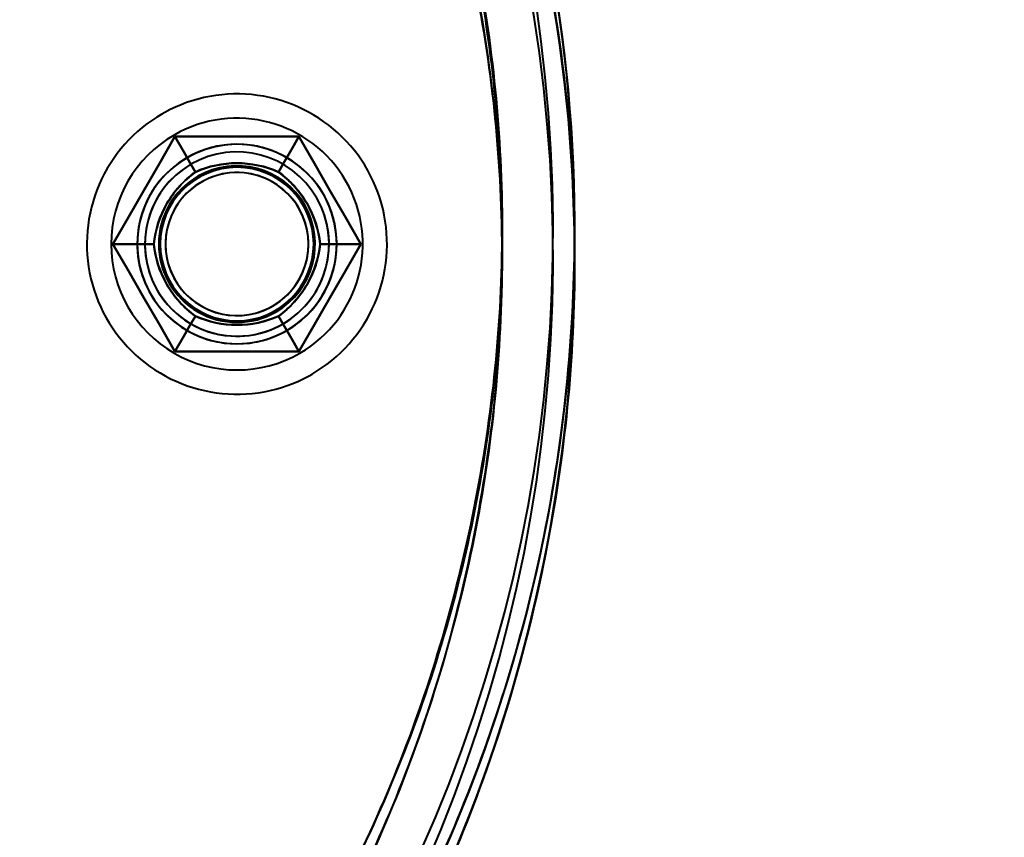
# Model space of a CAD drawing. Header units: millimetres. Extents: x -1115 to 1388, y -280 to 1010.
# Tile 24 of 76: x -290 to -257, y 220 to 246. Entities that reach past the tile are written whole.
import ezdxf

# ---------------------------------------------------------------- set-up
doc = ezdxf.new("R2010")
doc.units = ezdxf.units.MM
for name, color, linetype, lineweight in [('A-ANNO-DIMS', 211, 'Continuous', 30), ('A-ANNO-DIMS-20', 211, 'Continuous', 30), ('G-IMPT', 8, 'Continuous', 40)]:
    doc.layers.add(name, color=color, linetype=linetype, lineweight=lineweight)
doc.styles.add('Arial_1', font='arial.ttf', dxfattribs={"height": 60})
doc.dimstyles.new('Linéaire', dxfattribs={"dimscale": 304.8, "dimtxt": 61.215564, "dimasz": 0.131234, "dimexe": 0.131234, "dimexo": 0.131234, "dimgap": 0.131234, "dimtad": 1, "dimdec": 0, "dimzin": 0, "dimdsep": 46, "dimtxsty": 'Arial_1', "dimblk1": 'OBLIQUE', "dimblk2": 'OBLIQUE', "dimsah": 1, "dimcen": 0.09, "dimazin": 0, "dimtfac": 1, "dimtdec": 4, "dimtix": 1, "dimtmove": 0, "dimatfit": 3, "dimfxl": 1, "dimtvp": 1, "dimtfill": 1, "dimtolj": 1, "dimtzin": 0, "dimarcsym": 2})

# ---------------------------------------------------------------- blocks, each defined once
blk = doc.blocks.new('NEXA 700 CALQUES_dwg-751640-Droite')
at = {"layer": 'G-IMPT', "flags": 128}
for points in [[(-257.5, 178.872), (-257.5, 208.872), (-257.5, 238.872), (-257.5, 268.872), (-257.5, 298.872)], [(-257.5, 298.872), (-257.5, 268.872), (-257.5, 238.872), (-257.5, 208.872), (-257.5, 178.872)], [(-257.5, 178.872), (-257.5, 208.872), (-257.5, 238.872), (-257.5, 268.872), (-257.5, 298.872)], [(-257.5, 298.872), (-257.5, 268.872), (-257.5, 238.872), (-257.5, 208.872), (-257.5, 178.872)], [(-257.5, 178.872), (-257.5, 208.872), (-257.5, 238.872), (-257.5, 268.872), (-257.5, 298.872)], [(-257.5, 298.872), (-257.5, 268.872), (-257.5, 238.872), (-257.5, 208.872), (-257.5, 178.872)], [(-280.055, 234.637), (-279.887, 234.738), (-279.724, 234.846), (-279.565, 234.96), (-279.411, 235.081), (-279.262, 235.207), (-279.118, 235.34), (-278.98, 235.478), (-278.847, 235.621), (-278.72, 235.77), (-278.599, 235.924), (-278.484, 236.082), (-278.375, 236.245), (-278.274, 236.412), (-278.179, 236.583), (-278.09, 236.757), (-278.009, 236.936), (-277.936, 237.117), (-277.869, 237.301), (-277.81, 237.487), (-277.758, 237.676), (-277.714, 237.866), (-277.678, 238.058), (-277.649, 238.252), (-277.628, 238.446), (-277.615, 238.642), (-277.61, 238.837), (-277.612, 239.033), (-277.623, 239.228), (-277.641, 239.423), (-277.667, 239.617), (-277.7, 239.809), (-277.741, 240.001), (-277.79, 240.19), (-277.847, 240.377), (-277.911, 240.562), (-277.982, 240.744), (-278.061, 240.923), (-278.146, 241.099), (-278.239, 241.272), (-278.338, 241.44), (-278.444, 241.605), (-278.556, 241.765), (-278.675, 241.92), (-278.8, 242.07), (-278.931, 242.216), (-279.068, 242.356), (-279.21, 242.49), (-279.357, 242.619), (-279.509, 242.742), (-279.666, 242.858), (-279.828, 242.968), (-279.994, 243.072), (-280.164, 243.169), (-280.338, 243.259), (-280.515, 243.342), (-280.695, 243.417), (-280.878, 243.486), (-281.064, 243.547), (-281.252, 243.601), (-281.442, 243.647), (-281.634, 243.685), (-281.827, 243.716), (-282.022, 243.739), (-282.217, 243.755), (-282.412, 243.762), (-282.608, 243.762), (-282.803, 243.753), (-282.998, 243.737), (-283.192, 243.714), (-283.385, 243.682), (-283.577, 243.643), (-283.767, 243.596), (-283.955, 243.541), (-284.14, 243.479), (-284.323, 243.41), (-284.503, 243.334), (-284.68, 243.25), (-284.853, 243.159), (-284.945, 243.108)], [(-280.055, 234.637), (-279.887, 234.738), (-279.724, 234.846), (-279.565, 234.96), (-279.411, 235.081), (-279.262, 235.207), (-279.118, 235.34), (-278.98, 235.478), (-278.847, 235.621), (-278.72, 235.77), (-278.599, 235.924), (-278.484, 236.082), (-278.375, 236.245), (-278.274, 236.412), (-278.179, 236.583), (-278.09, 236.757), (-278.009, 236.936), (-277.936, 237.117), (-277.869, 237.301), (-277.81, 237.487), (-277.758, 237.676), (-277.714, 237.866), (-277.678, 238.058), (-277.649, 238.252), (-277.628, 238.446), (-277.615, 238.642), (-277.61, 238.837), (-277.612, 239.033), (-277.623, 239.228), (-277.641, 239.423), (-277.667, 239.617), (-277.7, 239.809), (-277.741, 240.001), (-277.79, 240.19), (-277.847, 240.377), (-277.911, 240.562), (-277.982, 240.744), (-278.061, 240.923), (-278.146, 241.099), (-278.239, 241.272), (-278.338, 241.44), (-278.444, 241.605), (-278.556, 241.765), (-278.675, 241.92), (-278.8, 242.07), (-278.931, 242.216), (-279.068, 242.356), (-279.21, 242.49), (-279.357, 242.619), (-279.509, 242.742), (-279.666, 242.858), (-279.828, 242.968), (-279.994, 243.072), (-280.164, 243.169), (-280.338, 243.259), (-280.515, 243.342), (-280.695, 243.417), (-280.878, 243.486), (-281.064, 243.547), (-281.252, 243.601), (-281.442, 243.647), (-281.634, 243.685), (-281.827, 243.716), (-282.022, 243.739), (-282.217, 243.755), (-282.412, 243.762), (-282.608, 243.762), (-282.803, 243.753), (-282.998, 243.737), (-283.192, 243.714), (-283.385, 243.682), (-283.577, 243.643), (-283.767, 243.596), (-283.955, 243.541), (-284.14, 243.479), (-284.323, 243.41), (-284.503, 243.334), (-284.68, 243.25), (-284.853, 243.159), (-284.945, 243.108)], [(-284.945, 243.108), (-285.113, 243.006), (-285.276, 242.899), (-285.435, 242.784), (-285.589, 242.664), (-285.738, 242.537), (-285.882, 242.405), (-286.02, 242.267), (-286.153, 242.123), (-286.28, 241.975), (-286.401, 241.821), (-286.516, 241.663), (-286.625, 241.5), (-286.726, 241.333), (-286.821, 241.162), (-286.91, 240.987), (-286.991, 240.809), (-287.064, 240.628), (-287.131, 240.444), (-287.19, 240.258), (-287.242, 240.069), (-287.286, 239.878), (-287.322, 239.686), (-287.351, 239.493), (-287.372, 239.298), (-287.385, 239.103), (-287.39, 238.908), (-287.388, 238.712), (-287.377, 238.517), (-287.359, 238.322), (-287.333, 238.128), (-287.3, 237.935), (-287.259, 237.744), (-287.21, 237.555), (-287.153, 237.367), (-287.089, 237.183), (-287.018, 237), (-286.939, 236.821), (-286.854, 236.645), (-286.761, 236.473), (-286.662, 236.304), (-286.556, 236.14), (-286.444, 235.98), (-286.325, 235.825), (-286.2, 235.674), (-286.069, 235.529), (-285.932, 235.389), (-285.79, 235.254), (-285.643, 235.126), (-285.491, 235.003), (-285.334, 234.886), (-285.172, 234.776), (-285.006, 234.673), (-284.836, 234.576), (-284.662, 234.486), (-284.485, 234.403), (-284.305, 234.327), (-284.122, 234.259), (-283.936, 234.197), (-283.748, 234.144), (-283.558, 234.098), (-283.366, 234.059), (-283.173, 234.028), (-282.978, 234.005), (-282.783, 233.99), (-282.588, 233.983), (-282.392, 233.983), (-282.197, 233.991), (-282.002, 234.007), (-281.808, 234.031), (-281.615, 234.063), (-281.423, 234.102), (-281.233, 234.149), (-281.045, 234.203), (-280.86, 234.265), (-280.677, 234.334), (-280.497, 234.411), (-280.32, 234.495), (-280.147, 234.585), (-280.055, 234.637)], [(-284.945, 243.108), (-285.113, 243.006), (-285.276, 242.899), (-285.435, 242.784), (-285.589, 242.664), (-285.738, 242.537), (-285.882, 242.405), (-286.02, 242.267), (-286.153, 242.123), (-286.28, 241.975), (-286.401, 241.821), (-286.516, 241.663), (-286.625, 241.5), (-286.726, 241.333), (-286.821, 241.162), (-286.91, 240.987), (-286.991, 240.809), (-287.064, 240.628), (-287.131, 240.444), (-287.19, 240.258), (-287.242, 240.069), (-287.286, 239.878), (-287.322, 239.686), (-287.351, 239.493), (-287.372, 239.298), (-287.385, 239.103), (-287.39, 238.908), (-287.388, 238.712), (-287.377, 238.517), (-287.359, 238.322), (-287.333, 238.128), (-287.3, 237.935), (-287.259, 237.744), (-287.21, 237.555), (-287.153, 237.367), (-287.089, 237.183), (-287.018, 237), (-286.939, 236.821), (-286.854, 236.645), (-286.761, 236.473), (-286.662, 236.304), (-286.556, 236.14), (-286.444, 235.98), (-286.325, 235.825), (-286.2, 235.674), (-286.069, 235.529), (-285.932, 235.389), (-285.79, 235.254), (-285.643, 235.126), (-285.491, 235.003), (-285.334, 234.886), (-285.172, 234.776), (-285.006, 234.673), (-284.836, 234.576), (-284.662, 234.486), (-284.485, 234.403), (-284.305, 234.327), (-284.122, 234.259), (-283.936, 234.197), (-283.748, 234.144), (-283.558, 234.098), (-283.366, 234.059), (-283.173, 234.028), (-282.978, 234.005), (-282.783, 233.99), (-282.588, 233.983), (-282.392, 233.983), (-282.197, 233.991), (-282.002, 234.007), (-281.808, 234.031), (-281.615, 234.063), (-281.423, 234.102), (-281.233, 234.149), (-281.045, 234.203), (-280.86, 234.265), (-280.677, 234.334), (-280.497, 234.411), (-280.32, 234.495), (-280.147, 234.585), (-280.055, 234.637)], [(-284.521, 242.372), (-285.026, 241.497), (-285.531, 240.622), (-286.036, 239.747), (-286.541, 238.872)], [(-286.541, 238.872), (-286.036, 239.747), (-285.531, 240.622), (-285.026, 241.497), (-284.521, 242.372)], [(-284.521, 242.372), (-285.026, 241.497), (-285.531, 240.622), (-286.036, 239.747), (-286.541, 238.872)], [(-284.521, 242.372), (-285.026, 241.497), (-285.531, 240.622), (-286.036, 239.747), (-286.541, 238.872)], [(-286.541, 238.872), (-286.036, 239.747), (-285.531, 240.622), (-285.026, 241.497), (-284.521, 242.372)], [(-286.541, 238.872), (-286.036, 239.747), (-285.531, 240.622), (-285.026, 241.497), (-284.521, 242.372)], [(-286.541, 238.872), (-286.036, 239.747), (-285.531, 240.622), (-285.026, 241.497), (-284.521, 242.372)], [(-284.521, 242.372), (-285.026, 241.497), (-285.531, 240.622), (-286.036, 239.747), (-286.541, 238.872)], [(-286.541, 238.872), (-286.036, 239.747), (-285.531, 240.622), (-285.026, 241.497), (-284.521, 242.372)], [(-286.541, 238.872), (-286.036, 239.747), (-285.531, 240.622), (-285.026, 241.497), (-284.521, 242.372)], [(-284.521, 242.372), (-285.026, 241.497), (-285.531, 240.622), (-286.036, 239.747), (-286.541, 238.872)], [(-284.521, 242.372), (-285.026, 241.497), (-285.531, 240.622), (-286.036, 239.747), (-286.541, 238.872)], [(-280.479, 242.372), (-281.49, 242.372), (-282.5, 242.372), (-283.51, 242.372), (-284.521, 242.372)], [(-284.521, 242.372), (-284.354, 242.084), (-284.188, 241.795), (-284.021, 241.507), (-283.855, 241.218)], [(-283.855, 241.218), (-284.021, 241.507), (-284.188, 241.795), (-284.354, 242.084), (-284.521, 242.372)], [(-284.521, 242.372), (-283.51, 242.372), (-282.5, 242.372), (-281.49, 242.372), (-280.479, 242.372)], [(-280.479, 242.372), (-281.49, 242.372), (-282.5, 242.372), (-283.51, 242.372), (-284.521, 242.372)], [(-280.479, 242.372), (-281.49, 242.372), (-282.5, 242.372), (-283.51, 242.372), (-284.521, 242.372)], [(-284.521, 242.372), (-283.51, 242.372), (-282.5, 242.372), (-281.49, 242.372), (-280.479, 242.372)], [(-284.521, 242.372), (-283.51, 242.372), (-282.5, 242.372), (-281.49, 242.372), (-280.479, 242.372)], [(-284.521, 242.372), (-284.354, 242.084), (-284.188, 241.795), (-284.021, 241.507), (-283.855, 241.218)], [(-283.855, 241.218), (-284.021, 241.507), (-284.188, 241.795), (-284.354, 242.084), (-284.521, 242.372)], [(-284.521, 242.372), (-283.51, 242.372), (-282.5, 242.372), (-281.49, 242.372), (-280.479, 242.372)], [(-280.479, 242.372), (-281.49, 242.372), (-282.5, 242.372), (-283.51, 242.372), (-284.521, 242.372)], [(-284.521, 242.372), (-283.51, 242.372), (-282.5, 242.372), (-281.49, 242.372), (-280.479, 242.372)], [(-284.521, 242.372), (-283.51, 242.372), (-282.5, 242.372), (-281.49, 242.372), (-280.479, 242.372)], [(-280.479, 242.372), (-281.49, 242.372), (-282.5, 242.372), (-283.51, 242.372), (-284.521, 242.372)], [(-280.479, 242.372), (-281.49, 242.372), (-282.5, 242.372), (-283.51, 242.372), (-284.521, 242.372)], [(-280.479, 242.372), (-280.646, 242.084), (-280.812, 241.795), (-280.979, 241.507), (-281.145, 241.218)], [(-281.145, 241.218), (-280.979, 241.507), (-280.812, 241.795), (-280.646, 242.084), (-280.479, 242.372)], [(-280.479, 242.372), (-280.646, 242.084), (-280.812, 241.795), (-280.979, 241.507), (-281.145, 241.218)], [(-281.145, 241.218), (-280.979, 241.507), (-280.812, 241.795), (-280.646, 242.084), (-280.479, 242.372)], [(-278.459, 238.872), (-278.964, 239.747), (-279.469, 240.622), (-279.974, 241.497), (-280.479, 242.372)], [(-280.479, 242.372), (-279.974, 241.497), (-279.469, 240.622), (-278.964, 239.747), (-278.459, 238.872)], [(-278.459, 238.872), (-278.964, 239.747), (-279.469, 240.622), (-279.974, 241.497), (-280.479, 242.372)], [(-278.459, 238.872), (-278.964, 239.747), (-279.469, 240.622), (-279.974, 241.497), (-280.479, 242.372)], [(-280.479, 242.372), (-279.974, 241.497), (-279.469, 240.622), (-278.964, 239.747), (-278.459, 238.872)], [(-280.479, 242.372), (-279.974, 241.497), (-279.469, 240.622), (-278.964, 239.747), (-278.459, 238.872)], [(-280.479, 242.372), (-279.974, 241.497), (-279.469, 240.622), (-278.964, 239.747), (-278.459, 238.872)], [(-278.459, 238.872), (-278.964, 239.747), (-279.469, 240.622), (-279.974, 241.497), (-280.479, 242.372)], [(-280.479, 242.372), (-279.974, 241.497), (-279.469, 240.622), (-278.964, 239.747), (-278.459, 238.872)], [(-280.479, 242.372), (-279.974, 241.497), (-279.469, 240.622), (-278.964, 239.747), (-278.459, 238.872)], [(-278.459, 238.872), (-278.964, 239.747), (-279.469, 240.622), (-279.974, 241.497), (-280.479, 242.372)], [(-278.459, 238.872), (-278.964, 239.747), (-279.469, 240.622), (-279.974, 241.497), (-280.479, 242.372)], [(-286.541, 238.872), (-286.208, 238.872), (-285.875, 238.872), (-285.542, 238.872), (-285.209, 238.872)], [(-285.209, 238.872), (-285.542, 238.872), (-285.875, 238.872), (-286.208, 238.872), (-286.541, 238.872)], [(-286.541, 238.872), (-286.036, 237.997), (-285.531, 237.122), (-285.026, 236.247), (-284.521, 235.372)], [(-284.521, 235.372), (-285.026, 236.247), (-285.531, 237.122), (-286.036, 237.997), (-286.541, 238.872)], [(-286.541, 238.872), (-286.036, 237.997), (-285.531, 237.122), (-285.026, 236.247), (-284.521, 235.372)], [(-286.541, 238.872), (-286.036, 237.997), (-285.531, 237.122), (-285.026, 236.247), (-284.521, 235.372)], [(-284.521, 235.372), (-285.026, 236.247), (-285.531, 237.122), (-286.036, 237.997), (-286.541, 238.872)], [(-284.521, 235.372), (-285.026, 236.247), (-285.531, 237.122), (-286.036, 237.997), (-286.541, 238.872)], [(-285.209, 238.872), (-285.542, 238.872), (-285.875, 238.872), (-286.208, 238.872), (-286.541, 238.872)], [(-284.521, 235.372), (-285.026, 236.247), (-285.531, 237.122), (-286.036, 237.997), (-286.541, 238.872)], [(-286.541, 238.872), (-286.208, 238.872), (-285.875, 238.872), (-285.542, 238.872), (-285.209, 238.872)], [(-286.541, 238.872), (-286.036, 237.997), (-285.531, 237.122), (-285.026, 236.247), (-284.521, 235.372)], [(-284.521, 235.372), (-285.026, 236.247), (-285.531, 237.122), (-286.036, 237.997), (-286.541, 238.872)], [(-284.521, 235.372), (-285.026, 236.247), (-285.531, 237.122), (-286.036, 237.997), (-286.541, 238.872)], [(-286.541, 238.872), (-286.036, 237.997), (-285.531, 237.122), (-285.026, 236.247), (-284.521, 235.372)], [(-286.541, 238.872), (-286.036, 237.997), (-285.531, 237.122), (-285.026, 236.247), (-284.521, 235.372)], [(-280.479, 235.372), (-279.974, 236.247), (-279.469, 237.122), (-278.964, 237.997), (-278.459, 238.872)], [(-278.459, 238.872), (-278.964, 237.997), (-279.469, 237.122), (-279.974, 236.247), (-280.479, 235.372)], [(-280.479, 235.372), (-279.974, 236.247), (-279.469, 237.122), (-278.964, 237.997), (-278.459, 238.872)], [(-280.479, 235.372), (-279.974, 236.247), (-279.469, 237.122), (-278.964, 237.997), (-278.459, 238.872)], [(-278.459, 238.872), (-278.964, 237.997), (-279.469, 237.122), (-279.974, 236.247), (-280.479, 235.372)], [(-278.459, 238.872), (-278.964, 237.997), (-279.469, 237.122), (-279.974, 236.247), (-280.479, 235.372)], [(-278.459, 238.872), (-278.964, 237.997), (-279.469, 237.122), (-279.974, 236.247), (-280.479, 235.372)], [(-280.479, 235.372), (-279.974, 236.247), (-279.469, 237.122), (-278.964, 237.997), (-278.459, 238.872)], [(-278.459, 238.872), (-278.964, 237.997), (-279.469, 237.122), (-279.974, 236.247), (-280.479, 235.372)], [(-278.459, 238.872), (-278.964, 237.997), (-279.469, 237.122), (-279.974, 236.247), (-280.479, 235.372)], [(-280.479, 235.372), (-279.974, 236.247), (-279.469, 237.122), (-278.964, 237.997), (-278.459, 238.872)], [(-280.479, 235.372), (-279.974, 236.247), (-279.469, 237.122), (-278.964, 237.997), (-278.459, 238.872)], [(-278.459, 238.872), (-278.792, 238.872), (-279.125, 238.872), (-279.458, 238.872), (-279.791, 238.872)], [(-279.791, 238.872), (-279.458, 238.872), (-279.125, 238.872), (-278.792, 238.872), (-278.459, 238.872)], [(-278.459, 238.872), (-278.792, 238.872), (-279.125, 238.872), (-279.458, 238.872), (-279.791, 238.872)], [(-279.791, 238.872), (-279.458, 238.872), (-279.125, 238.872), (-278.792, 238.872), (-278.459, 238.872)], [(-283.855, 236.526), (-284.021, 236.238), (-284.188, 235.949), (-284.354, 235.661), (-284.521, 235.372)], [(-284.521, 235.372), (-284.354, 235.661), (-284.188, 235.949), (-284.021, 236.238), (-283.855, 236.526)], [(-284.521, 235.372), (-284.354, 235.661), (-284.188, 235.949), (-284.021, 236.238), (-283.855, 236.526)], [(-283.855, 236.526), (-284.021, 236.238), (-284.188, 235.949), (-284.354, 235.661), (-284.521, 235.372)], [(-280.479, 235.372), (-280.646, 235.661), (-280.812, 235.949), (-280.979, 236.238), (-281.145, 236.526)], [(-281.145, 236.526), (-280.979, 236.238), (-280.812, 235.949), (-280.646, 235.661), (-280.479, 235.372)], [(-280.479, 235.372), (-280.646, 235.661), (-280.812, 235.949), (-280.979, 236.238), (-281.145, 236.526)], [(-281.145, 236.526), (-280.979, 236.238), (-280.812, 235.949), (-280.646, 235.661), (-280.479, 235.372)], [(-284.521, 235.372), (-283.51, 235.372), (-282.5, 235.372), (-281.49, 235.372), (-280.479, 235.372)], [(-280.479, 235.372), (-281.49, 235.372), (-282.5, 235.372), (-283.51, 235.372), (-284.521, 235.372)], [(-284.521, 235.372), (-283.51, 235.372), (-282.5, 235.372), (-281.49, 235.372), (-280.479, 235.372)], [(-284.521, 235.372), (-283.51, 235.372), (-282.5, 235.372), (-281.49, 235.372), (-280.479, 235.372)], [(-280.479, 235.372), (-281.49, 235.372), (-282.5, 235.372), (-283.51, 235.372), (-284.521, 235.372)], [(-280.479, 235.372), (-281.49, 235.372), (-282.5, 235.372), (-283.51, 235.372), (-284.521, 235.372)], [(-280.479, 235.372), (-281.49, 235.372), (-282.5, 235.372), (-283.51, 235.372), (-284.521, 235.372)], [(-284.521, 235.372), (-283.51, 235.372), (-282.5, 235.372), (-281.49, 235.372), (-280.479, 235.372)], [(-280.479, 235.372), (-281.49, 235.372), (-282.5, 235.372), (-283.51, 235.372), (-284.521, 235.372)], [(-280.479, 235.372), (-281.49, 235.372), (-282.5, 235.372), (-283.51, 235.372), (-284.521, 235.372)], [(-284.521, 235.372), (-283.51, 235.372), (-282.5, 235.372), (-281.49, 235.372), (-280.479, 235.372)], [(-284.521, 235.372), (-283.51, 235.372), (-282.5, 235.372), (-281.49, 235.372), (-280.479, 235.372)]]:
    blk.add_lwpolyline(points, dxfattribs=at)
at = {"layer": 'G-IMPT'}
for centre, radius, start, end in [((-321.5, 238.457), 50, 316.5168, 45.3864), ((-321.5, 238.457), 50, 316.5168, 45.3864), ((-321.5, 238.457), 50, 316.5168, 45.3864), ((-321.5, 238.457), 50, 316.5168, 45.3864), ((-321.5, 238.457), 50, 316.5168, 45.3864), ((-321.5, 238.457), 50, 316.5168, 45.3864), ((-321.5, 239.287), 50, 314.6136, 43.4832), ((-321.5, 239.287), 50, 314.6136, 43.4832), ((-321.5, 239.287), 50, 314.6136, 43.4832), ((-321.5, 239.287), 50, 314.6136, 43.4832), ((-321.5, 239.287), 50, 314.6136, 43.4832), ((-321.5, 239.287), 50, 314.6136, 43.4832), ((-321.5, 238.457), 49.3, 316.5168, 45.3864), ((-321.5, 238.457), 49.3, 316.5168, 45.3864), ((-321.5, 238.457), 49.3, 316.5168, 45.3864), ((-321.5, 238.457), 49.3, 316.5168, 45.3864), ((-321.5, 239.287), 49.3, 314.6136, 43.4832), ((-321.5, 239.287), 49.3, 314.6136, 43.4832), ((-321.5, 239.287), 49.3, 314.6136, 43.4832), ((-321.5, 239.287), 49.3, 314.6136, 43.4832), ((-282.5, 238.872), 4.1, 30, 120), ((-282.5, 238.872), 4.1, 30, 120), ((-282.5, 238.872), 4.1, 30, 120), ((-282.5, 238.872), 4.1, 30, 120), ((-282.5, 238.872), 4.1, 120, 300), ((-282.5, 238.872), 4.1, 120, 300), ((-282.5, 238.872), 4.1, 120, 300), ((-282.5, 238.872), 4.1, 120, 300), ((-282.5, 238.872), 3.25, 30, 210), ((-282.5, 238.872), 3.25, 0, 180), ((-282.5, 238.872), 3.25, 360, 180), ((-282.5, 238.872), 3.25, 30, 210), ((-282.5, 238.872), 3, 30, 210), ((-282.5, 238.872), 3, 30, 210), ((-282.5, 238.872), 3, 30, 210), ((-282.5, 238.872), 3, 30, 210), ((-282.5, 238.872), 3, 30, 210), ((-282.5, 238.872), 3.25, 30, 120), ((-282.5, 238.872), 3.25, 0, 120), ((-282.5, 238.872), 3.25, 30, 120), ((-282.5, 238.872), 3.25, 300, 120), ((-282.5, 238.872), 3, 30, 120), ((-282.5, 238.872), 3, 300, 120), ((-282.5, 238.872), 3, 300, 120), ((-282.5, 238.872), 3.25, 120, 300), ((-282.5, 238.872), 3.25, 120, 300), ((-282.5, 238.872), 3.25, 120, 180), ((-282.5, 238.872), 3.25, 120, 300), ((-282.5, 238.872), 3, 120, 210), ((-282.5, 238.872), 3, 120, 300), ((-282.5, 238.872), 3, 120, 300), ((-282.5, 238.872), 2.5, 360, 180), ((-282.5, 238.872), 2.5, 360, 180), ((-282.5, 238.872), 2.5, 0, 180), ((-282.5, 238.872), 2.5, 360, 180), ((-282.5, 238.872), 2.5, 360, 180), ((-282.5, 238.872), 2.5, 360, 180), ((-282.5, 238.872), 2.5, 0, 180), ((-282.5, 238.872), 2.5, 360, 180), ((-282.5, 238.872), 2.548, 300, 120), ((-282.5, 238.872), 2.548, 300, 120), ((-282.5, 238.872), 2.548, 300, 120), ((-282.5, 238.872), 2.548, 300, 120), ((-282.5, 238.872), 2.548, 300, 120), ((-282.5, 238.872), 2.548, 300, 120), ((-282.5, 238.872), 2.548, 300, 120), ((-282.5, 238.872), 2.548, 300, 120), ((-282.5, 238.872), 2.548, 120, 300), ((-282.5, 238.872), 2.548, 120, 300), ((-282.5, 238.872), 2.548, 120, 300), ((-282.5, 238.872), 2.548, 120, 300), ((-282.5, 238.872), 2.548, 120, 300), ((-282.5, 238.872), 2.548, 120, 300), ((-282.5, 238.872), 2.548, 120, 300), ((-282.5, 238.872), 2.548, 120, 300), ((-282.5, 238.872), 2.33, 84.284, 264.284), ((-282.5, 238.872), 2.33, 84.284, 264.284), ((-282.5, 238.872), 2.33, 84.284, 264.284), ((-282.5, 238.872), 2.33, 84.284, 264.284), ((-282.5, 238.872), 2.33, 335.716, 155.716), ((-282.5, 238.872), 2.33, 335.716, 155.716), ((-282.5, 238.872), 2.33, 335.716, 155.716), ((-282.5, 238.872), 2.33, 335.716, 155.716), ((-282.5, 238.872), 2.33, 264.284, 84.284), ((-282.5, 238.872), 2.33, 264.284, 84.284), ((-282.5, 238.872), 2.33, 264.284, 84.284), ((-282.5, 238.872), 2.33, 264.284, 84.284), ((-282.5, 238.872), 4.1, 300, 30), ((-282.5, 238.872), 4.1, 300, 30), ((-282.5, 238.872), 4.1, 300, 30), ((-282.5, 238.872), 4.1, 300, 30), ((-282.5, 238.872), 3.25, 210, 30), ((-282.5, 238.872), 3.25, 210, 30), ((-282.5, 238.872), 3, 210, 30), ((-282.5, 238.872), 3, 210, 30), ((-282.5, 238.872), 3, 210, 30), ((-282.5, 238.872), 3, 210, 30), ((-282.5, 238.872), 3, 210, 30), ((-282.5, 238.872), 3, 300, 30), ((-282.5, 238.872), 3.25, 300, 30), ((-282.5, 238.872), 3.25, 300, 30), ((-282.5, 238.872), 2.33, 155.716, 335.716), ((-282.5, 238.872), 2.33, 155.716, 335.716), ((-282.5, 238.872), 2.33, 155.716, 335.716), ((-282.5, 238.872), 2.33, 155.716, 335.716), ((-282.5, 238.872), 3.25, 180, 360), ((-282.5, 238.872), 3.25, 180, 360), ((-282.5, 238.872), 3.25, 180, 300), ((-282.5, 238.872), 2.5, 180, 0), ((-282.5, 238.872), 2.5, 180, 0), ((-282.5, 238.872), 2.5, 180, 360), ((-282.5, 238.872), 2.5, 180, 0), ((-282.5, 238.872), 2.5, 180, 360), ((-282.5, 238.872), 2.5, 180, 0), ((-282.5, 238.872), 2.5, 180, 360), ((-282.5, 238.872), 2.5, 180, 0), ((-282.5, 238.872), 3.25, 300, 0), ((-282.5, 238.872), 3, 210, 300)]:
    blk.add_arc(centre, radius, start, end, dxfattribs=at)
for points in [[(-285.221, 204.05), (-280.777, 208.736), (-273.725, 219.854), (-270.233, 239.323), (-274.387, 258.678), (-281.799, 269.527), (-286.384, 274.05)], [(-285.221, 273.694), (-280.777, 269.009), (-273.725, 257.89), (-270.233, 238.422), (-274.387, 219.067), (-281.799, 208.218), (-286.384, 203.694)], [(-281.145, 241.218), (-281.579, 241.411), (-282.5, 241.604), (-283.421, 241.411), (-283.855, 241.218)], [(-283.855, 241.218), (-283.429, 241.41), (-282.5, 241.606), (-281.57, 241.41), (-281.145, 241.218)], [(-283.855, 241.218), (-283.421, 241.411), (-282.5, 241.604), (-281.579, 241.411), (-281.145, 241.218)], [(-281.145, 241.218), (-281.571, 241.41), (-282.5, 241.606), (-283.43, 241.41), (-283.855, 241.218)], [(-283.855, 241.218), (-284.238, 240.939), (-284.866, 240.239), (-285.159, 239.345), (-285.209, 238.872)], [(-285.209, 238.872), (-285.163, 239.336), (-284.867, 240.239), (-284.233, 240.946), (-283.855, 241.218)], [(-285.209, 238.872), (-285.159, 239.344), (-284.866, 240.238), (-284.239, 240.939), (-283.855, 241.218)], [(-283.855, 241.218), (-284.233, 240.946), (-284.867, 240.239), (-285.163, 239.336), (-285.209, 238.872)], [(-279.791, 238.872), (-279.841, 239.344), (-280.134, 240.238), (-280.761, 240.939), (-281.145, 241.218)], [(-281.145, 241.218), (-280.767, 240.946), (-280.133, 240.239), (-279.837, 239.336), (-279.791, 238.872)], [(-281.145, 241.218), (-280.762, 240.939), (-280.134, 240.239), (-279.841, 239.345), (-279.791, 238.872)], [(-279.791, 238.872), (-279.837, 239.336), (-280.133, 240.239), (-280.767, 240.946), (-281.145, 241.218)], [(-285.209, 238.872), (-285.159, 238.4), (-284.866, 237.506), (-284.239, 236.806), (-283.855, 236.526)], [(-283.855, 236.526), (-284.233, 236.799), (-284.867, 237.506), (-285.163, 238.408), (-285.209, 238.872)], [(-283.855, 236.526), (-284.238, 236.805), (-284.866, 237.506), (-285.159, 238.4), (-285.209, 238.872)], [(-285.209, 238.872), (-285.163, 238.408), (-284.867, 237.505), (-284.233, 236.798), (-283.855, 236.526)], [(-281.145, 236.526), (-280.762, 236.805), (-280.134, 237.506), (-279.841, 238.4), (-279.791, 238.872)], [(-279.791, 238.872), (-279.837, 238.408), (-280.133, 237.505), (-280.767, 236.798), (-281.145, 236.526)], [(-279.791, 238.872), (-279.841, 238.4), (-280.134, 237.506), (-280.761, 236.806), (-281.145, 236.526)], [(-281.145, 236.526), (-280.767, 236.799), (-280.133, 237.506), (-279.837, 238.408), (-279.791, 238.872)], [(-283.855, 236.526), (-283.421, 236.333), (-282.5, 236.14), (-281.579, 236.333), (-281.145, 236.526)], [(-281.145, 236.526), (-281.571, 236.334), (-282.5, 236.139), (-283.43, 236.334), (-283.855, 236.526)], [(-281.145, 236.526), (-281.579, 236.333), (-282.5, 236.14), (-283.421, 236.333), (-283.855, 236.526)], [(-283.855, 236.526), (-283.429, 236.334), (-282.5, 236.139), (-281.57, 236.334), (-281.145, 236.526)]]:
    blk.add_open_spline(points, degree=3, dxfattribs=at)
for points, knots in [([(-286.384, 274.05), (-284.084, 271.781), (-280.973, 268.046), (-277.617, 262.586), (-274.757, 256.72), (-272.315, 249.059), (-271.19, 239.284), (-271.966, 229.626), (-274.181, 221.749), (-276.797, 215.885), (-280.016, 210.214), (-283.006, 206.386), (-285.221, 204.05)], [0, 0, 0, 0, 0.125, 0.1875, 0.25, 0.375, 0.5, 0.625, 0.75, 0.8125, 0.875, 1, 1, 1, 1]), ([(-286.384, 203.694), (-284.084, 205.964), (-280.973, 209.699), (-277.617, 215.159), (-274.757, 221.025), (-272.315, 228.686), (-271.19, 238.46), (-271.966, 248.119), (-274.181, 255.996), (-276.797, 261.859), (-280.016, 267.531), (-283.006, 271.359), (-285.221, 273.694)], [0, 0, 0, 0, 0.125, 0.1875, 0.25, 0.375, 0.5, 0.625, 0.75, 0.8125, 0.875, 1, 1, 1, 1]), ([(-286.864, 206.115), (-284.77, 208.305), (-281.941, 211.895), (-278.891, 217.221), (-276.409, 222.73), (-274.303, 230.143), (-273.566, 239.239), (-274.636, 248.442), (-276.958, 255.651), (-279.67, 261.16), (-282.849, 266.285), (-285.792, 269.787), (-287.966, 271.915)], [0, 0, 0, 0, 0.125, 0.1875, 0.25, 0.375, 0.5, 0.625, 0.75, 0.8125, 0.875, 1, 1, 1, 1]), ([(-287.966, 271.915), (-285.717, 269.667), (-282.75, 266.12), (-279.599, 261.026), (-277.644, 257.051), (-276.068, 252.812), (-274.876, 248.333), (-274.105, 243.756), (-273.787, 239.258), (-273.95, 234.753), (-274.562, 230.154), (-275.6, 225.638), (-277.031, 221.347), (-278.853, 217.303), (-281.835, 212.098), (-284.687, 208.444), (-286.864, 206.115)], [0, 0, 0, 0, 0.125, 0.1875, 0.25, 0.3125, 0.375, 0.4375, 0.5, 0.5625, 0.625, 0.6875, 0.75, 0.8125, 0.875, 1, 1, 1, 1]), ([(-286.864, 271.63), (-284.77, 269.44), (-281.941, 265.849), (-278.891, 260.524), (-276.409, 255.015), (-274.303, 247.601), (-273.566, 238.506), (-274.636, 229.303), (-276.958, 222.094), (-279.67, 216.585), (-282.849, 211.46), (-285.792, 207.957), (-287.966, 205.83)], [0, 0, 0, 0, 0.125, 0.1875, 0.25, 0.375, 0.5, 0.625, 0.75, 0.8125, 0.875, 1, 1, 1, 1]), ([(-287.966, 205.83), (-285.717, 208.078), (-282.75, 211.625), (-279.599, 216.719), (-277.644, 220.694), (-276.068, 224.933), (-274.876, 229.411), (-274.105, 233.988), (-273.787, 238.486), (-273.95, 242.992), (-274.562, 247.591), (-275.6, 252.107), (-277.031, 256.398), (-278.853, 260.442), (-281.835, 265.647), (-284.687, 269.301), (-286.864, 271.63)], [0, 0, 0, 0, 0.125, 0.1875, 0.25, 0.3125, 0.375, 0.4375, 0.5, 0.5625, 0.625, 0.6875, 0.75, 0.8125, 0.875, 1, 1, 1, 1])]:
    blk.add_open_spline(points, degree=3, knots=knots, dxfattribs=at)
blk = doc.blocks.new('DIMBLOCK2-Droite')
at = {"layer": 'A-ANNO-DIMS-20'}
for p, q in [((-361.5, 134.913), (-361.5, 174.913)), ((0, 134.913), (0, 174.913)), ((-361.5, 134.913), (0, 134.913)), ((-361.5, 134.913), (-361.5, 123.197)), ((0, 134.913), (0, 123.197))]:
    blk.add_line(p, q, dxfattribs=at)
at = {"layer": 'A-ANNO-DIMS-20', "lineweight": 50}
for p, q in [((-361.5, 134.913), (-341.5, 154.913)), ((0, 134.913), (20, 154.913)), ((-361.5, 134.913), (-381.5, 114.913)), ((0, 134.913), (-20, 114.913))]:
    blk.add_line(p, q, dxfattribs=at)
at = {"layer": 'A-ANNO-DIMS-20', "color": 0, "insert": (-249.971, 252.807), "char_height": 60, "width": 166.12962, "attachment_point": 1, "line_spacing_factor": 0.941778, "style": 'Arial_1', "bg_fill": 3, "box_fill_scale": 1.25, "bg_fill_color": 9, "bg_fill_true_color": 13158600, "bg_fill_transparency": 0}
blk.add_mtext('362', dxfattribs=at)
blk = doc.blocks.new('_Oblique')
at = {"color": 0, "linetype": 'ByBlock', "lineweight": -2}
blk.add_line((-0.5, -0.5), (0.5, 0.5), dxfattribs=at)

msp = doc.modelspace()

# ---------------------------------------------------------------- block references
at = {"layer": 'G-IMPT'}
msp.add_blockref('NEXA 700 CALQUES_dwg-751640-Droite', (0, 0), dxfattribs=at)

# ---------------------------------------------------------------- next in the draw order: dimensions: what is measured, and where the dimension line sits
at = {"layer": 'A-ANNO-DIMS'}
dim = msp.add_linear_dim(base=(0, 134.912849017), p1=(-361.5, 163.197120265), p2=(0, 163.197120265), dimstyle='Linéaire', override={"dimpost": '<>', "dimfxl": 361.5}, dxfattribs=at)
dim.commit()
dim.dimension.update_dxf_attribs({"geometry": 'DIMBLOCK2-Droite', "text_midpoint": (-180.75, 205.567692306)})

doc.saveas('drawing.dxf')
